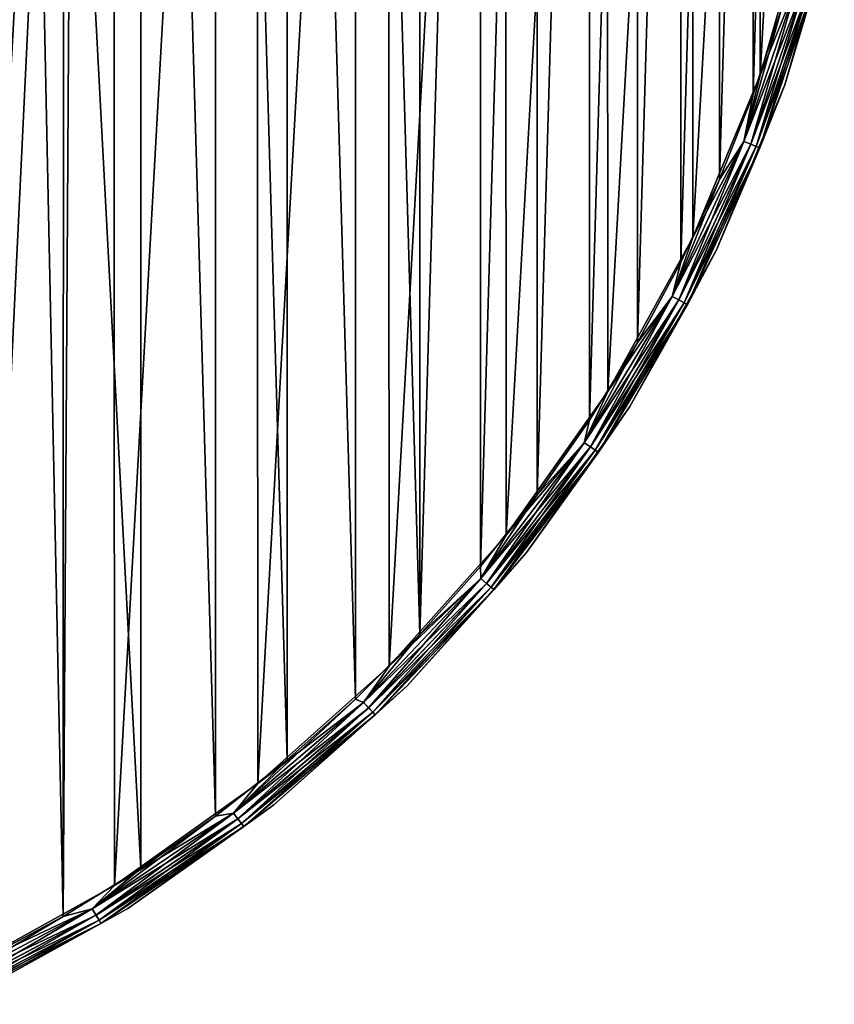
# Model space of a CAD drawing. Header units: metres. Extents: x -30 to 30, y -30 to 30.
# Tile 7 of 13: x 13.9 to 29.2, y -27.2 to -8.7. Entities that reach past the tile are written whole.
import ezdxf

# ---------------------------------------------------------------- set-up
doc = ezdxf.new("R2010")
doc.units = ezdxf.units.M
doc.layers.add('solid_BATH_SPOUT-ROUND_ASM_SW0001', color=7, linetype='CONTINUOUS')

msp = doc.modelspace()

# ---------------------------------------------------------------- linework, layer by layer
at = {"layer": 'solid_BATH_SPOUT-ROUND_ASM_SW0001'}
for points in [[(12.810863, -26.573139, 38.299999), (15.68154, 24.986782, 38.299999), (12.785138, 26.585527, 38.299999)], [(12.810863, -26.573139, 38.299999), (15.707579, -24.970421, 38.299999), (15.68154, 24.986782, 38.299999)], [(15.707579, -24.970421, 38.299999), (18.380373, 23.074051, 38.299999), (15.68154, 24.986782, 38.299999)], [(16.203005, 24.651827, 31.5), (16.202929, -24.651876, 31.5), (14.9, 0, 31.5)], [(16.203005, 24.651827, 31.5), (17.609312, -23.667744, 31.5), (16.202929, -24.651876, 31.5)], [(16.203005, 24.651827, 31.5), (17.609385, 23.66769, 31.5), (17.609312, -23.667744, 31.5)], [(17.609385, 23.66769, 31.5), (18.956011, -22.603531, 31.5), (17.609312, -23.667744, 31.5)], [(17.609385, 23.66769, 31.5), (18.956079, 22.603474, 31.5), (18.956011, -22.603531, 31.5)], [(15.707579, -24.970421, 38.299999), (18.406103, -23.053532, 38.299999), (18.380373, 23.074051, 38.299999)], [(18.406103, -23.053532, 38.299999), (20.84812, 20.871172, 38.299999), (18.380373, 23.074051, 38.299999)], [(18.956079, 22.603474, 31.5), (20.238617, -21.462721, 31.5), (18.956011, -22.603531, 31.5)], [(18.956079, 22.603474, 31.5), (20.238682, 21.46266, 31.5), (20.238617, -21.462721, 31.5)], [(20.238682, 21.46266, 31.5), (21.452707, -20.249229, 31.5), (20.238617, -21.462721, 31.5)], [(20.238682, 21.46266, 31.5), (21.452768, 20.249165, 31.5), (21.452707, -20.249229, 31.5)], [(18.406103, -23.053532, 38.299999), (20.872459, -20.84683, 38.299999), (20.84812, 20.871172, 38.299999)], [(20.872459, -20.84683, 38.299999), (23.053759, 18.405819, 38.299999), (20.84812, 20.871172, 38.299999)], [(21.452768, 20.249165, 31.5), (22.5942, 18.967133, 31.5), (21.452707, -20.249229, 31.5)], [(22.5942, 18.967133, 31.5), (22.594143, -18.967201, 31.5), (21.452707, -20.249229, 31.5)], [(22.5942, 18.967133, 31.5), (23.659145, 17.620863, 31.5), (22.594143, -18.967201, 31.5)], [(20.872459, -20.84683, 38.299999), (23.075666, -18.378345, 38.299999), (23.053759, 18.405819, 38.299999)], [(23.075666, -18.378345, 38.299999), (24.969488, 15.70906, 38.299999), (23.053759, 18.405819, 38.299999)], [(23.659145, 17.620863, 31.5), (23.659092, -17.620934, 31.5), (22.594143, -18.967201, 31.5)], [(23.659145, 17.620863, 31.5), (24.643953, 16.214981, 31.5), (23.659092, -17.620934, 31.5)], [(24.643953, 16.214981, 31.5), (24.643904, -16.215055, 31.5), (23.659092, -17.620934, 31.5)], [(24.643953, 16.214981, 31.5), (25.545366, 14.754126, 31.5), (24.643904, -16.215055, 31.5)], [(23.075666, -18.378345, 38.299999), (24.988289, -15.679138, 38.299999), (24.969488, 15.70906, 38.299999)], [(24.988289, -15.679138, 38.299999), (26.57126, 12.81476, 38.299999), (24.969488, 15.70906, 38.299999)], [(25.545366, 14.754126, 31.5), (25.545321, -14.754203, 31.5), (24.643904, -16.215055, 31.5)], [(25.545366, 14.754126, 31.5), (26.360245, 13.243393, 31.5), (25.545321, -14.754203, 31.5)], [(26.360245, 13.243393, 31.5), (26.360205, -13.243472, 31.5), (25.545321, -14.754203, 31.5)], [(26.360245, 13.243393, 31.5), (27.085915, 11.687736, 31.5), (26.360205, -13.243472, 31.5)], [(24.988289, -15.679138, 38.299999), (26.586575, -12.782955, 38.299999), (26.57126, 12.81476, 38.299999)], [(26.586575, -12.782955, 38.299999), (27.838919, 9.759331, 38.299999), (26.57126, 12.81476, 38.299999)], [(27.085915, 11.687736, 31.5), (27.08588, -11.687818, 31.5), (26.360205, -13.243472, 31.5)], [(27.085915, 11.687736, 31.5), (27.719837, 10.092598, 31.5), (27.08588, -11.687818, 31.5)], [(27.719837, 10.092598, 31.5), (27.719807, -10.092682, 31.5), (27.08588, -11.687818, 31.5)], [(27.719837, 10.092598, 31.5), (28.259941, 8.463198, 31.5), (27.719807, -10.092682, 31.5)], [(26.586575, -12.782955, 38.299999), (27.850569, -9.726034, 38.299999), (27.838919, 9.759331, 38.299999)], [(27.850569, -9.726034, 38.299999), (28.756529, 6.581186, 38.299999), (27.838919, 9.759331, 38.299999)], [(28.259941, 8.463198, 31.5), (28.259914, -8.463284, 31.5), (27.719807, -10.092682, 31.5)], [(27.850569, -9.726034, 38.299999), (28.76438, -6.546781, 38.299999), (28.756529, 6.581186, 38.299999)], [(14.741592, -25.552601, 31.5), (14.748342, -2.12047, 31.5), (14.9, 0, 31.5)], [(16.202929, -24.651876, 31.5), (14.741592, -25.552601, 31.5), (14.9, 0, 31.5)], [(14.741592, -25.552601, 31.5), (14.296448, -4.197801, 31.5), (14.748342, -2.12047, 31.5)], [(13.230165, -26.366884, 31.5), (13.553514, -6.189688, 31.5), (14.296448, -4.197801, 31.5)], [(14.741592, -25.552601, 31.5), (13.230165, -26.366884, 31.5), (14.296448, -4.197801, 31.5)], [(28.573601, -7.933422, 38.275528), (28.76438, -6.546781, 38.299999), (27.850569, -9.726034, 38.299999)], [(28.88306, -8.019342, 37.95406), (28.3165, -9.908372, 37.799999), (29.247837, -6.675628, 37.799999)], [(29.247837, -6.675628, 32), (29.247837, -6.675628, 37.799999), (28.3165, -9.908372, 37.799999)], [(28.3165, -9.908372, 32), (29.247837, -6.675628, 32), (28.3165, -9.908372, 37.799999)], [(28.882919, -8.019303, 31.845491), (29.247837, -6.675628, 32), (28.3165, -9.908372, 32)], [(28.57317, -7.933301, 31.524326), (27.547932, -10.976099, 31.524326), (28.259914, -8.463284, 31.5)], [(27.677597, -11.027762, 31.595306), (27.547932, -10.976099, 31.524326), (28.57317, -7.933301, 31.524326)], [(27.548347, -10.976265, 38.275528), (28.573601, -7.933422, 38.275528), (27.850569, -9.726034, 38.299999)], [(28.708027, -7.970745, 38.204414), (28.573601, -7.933422, 38.275528), (27.548347, -10.976265, 38.275528)], [(27.677597, -11.027762, 31.595306), (28.57317, -7.933301, 31.524326), (28.707661, -7.970643, 31.595306)], [(27.67795, -11.027904, 38.204414), (28.708027, -7.970745, 38.204414), (27.548347, -10.976265, 38.275528)], [(27.677597, -11.027762, 31.595306), (28.707661, -7.970643, 31.595306), (27.780506, -11.068766, 31.70598)], [(28.814667, -8.000353, 38.093639), (28.708027, -7.970745, 38.204414), (27.67795, -11.027904, 38.204414)], [(27.780764, -11.068868, 38.093639), (28.814667, -8.000353, 38.093639), (27.67795, -11.027904, 38.204414)], [(28.707661, -7.970643, 31.595306), (28.8144, -8.000278, 31.70598), (27.780506, -11.068766, 31.70598)], [(27.780506, -11.068766, 31.70598), (28.8144, -8.000278, 31.70598), (27.846567, -11.095087, 31.845491)], [(27.780764, -11.068868, 38.093639), (28.88306, -8.019342, 37.95406), (28.814667, -8.000353, 38.093639)], [(27.780764, -11.068868, 38.093639), (27.846703, -11.09514, 37.95406), (28.88306, -8.019342, 37.95406)], [(28.8144, -8.000278, 31.70598), (28.882919, -8.019303, 31.845491), (27.846567, -11.095087, 31.845491)], [(27.846567, -11.095087, 31.845491), (28.882919, -8.019303, 31.845491), (28.3165, -9.908372, 32)], [(28.88306, -8.019342, 37.95406), (27.846703, -11.09514, 37.95406), (28.3165, -9.908372, 37.799999)], [(27.547932, -10.976099, 31.524326), (27.719807, -10.092682, 31.5), (28.259914, -8.463284, 31.5)], [(27.548347, -10.976265, 38.275528), (27.850569, -9.726034, 38.299999), (26.586575, -12.782955, 38.299999)], [(27.846703, -11.09514, 37.95406), (27.029066, -13.016512, 37.799999), (28.3165, -9.908372, 37.799999)], [(28.3165, -9.908372, 32), (28.3165, -9.908372, 37.799999), (27.029066, -13.016512, 37.799999)], [(27.029066, -13.016512, 32), (28.3165, -9.908372, 32), (27.029066, -13.016512, 37.799999)], [(27.846567, -11.095087, 31.845491), (28.3165, -9.908372, 32), (27.029066, -13.016512, 32)], [(27.547932, -10.976099, 31.524326), (27.08588, -11.687818, 31.5), (27.719807, -10.092682, 31.5)], [(27.547932, -10.976099, 31.524326), (26.199718, -13.890212, 31.524326), (27.08588, -11.687818, 31.5)], [(26.323038, -13.955592, 31.595306), (26.199718, -13.890212, 31.524326), (27.547932, -10.976099, 31.524326)], [(26.200115, -13.890422, 38.275528), (27.548347, -10.976265, 38.275528), (26.586575, -12.782955, 38.299999)], [(27.67795, -11.027904, 38.204414), (27.548347, -10.976265, 38.275528), (26.200115, -13.890422, 38.275528)], [(26.323376, -13.95577, 38.204414), (27.67795, -11.027904, 38.204414), (26.200115, -13.890422, 38.275528)], [(26.323038, -13.955592, 31.595306), (27.547932, -10.976099, 31.524326), (27.677597, -11.027762, 31.595306)], [(26.323038, -13.955592, 31.595306), (27.677597, -11.027762, 31.595306), (26.420912, -14.007481, 31.70598)], [(27.780764, -11.068868, 38.093639), (27.67795, -11.027904, 38.204414), (26.323376, -13.95577, 38.204414)], [(26.421156, -14.00761, 38.093639), (27.780764, -11.068868, 38.093639), (26.323376, -13.95577, 38.204414)], [(27.677597, -11.027762, 31.595306), (27.780506, -11.068766, 31.70598), (26.420912, -14.007481, 31.70598)], [(26.420912, -14.007481, 31.70598), (27.780506, -11.068766, 31.70598), (26.48374, -14.040791, 31.845491)], [(26.421156, -14.00761, 38.093639), (27.846703, -11.09514, 37.95406), (27.780764, -11.068868, 38.093639)], [(26.421156, -14.00761, 38.093639), (26.48387, -14.040858, 37.95406), (27.846703, -11.09514, 37.95406)], [(27.780506, -11.068766, 31.70598), (27.846567, -11.095087, 31.845491), (26.48374, -14.040791, 31.845491)], [(26.48374, -14.040791, 31.845491), (27.846567, -11.095087, 31.845491), (27.029066, -13.016512, 32)], [(27.846703, -11.09514, 37.95406), (26.48387, -14.040858, 37.95406), (27.029066, -13.016512, 37.799999)], [(26.199718, -13.890212, 31.524326), (26.360205, -13.243472, 31.5), (27.08588, -11.687818, 31.5)], [(26.200115, -13.890422, 38.275528), (26.586575, -12.782955, 38.299999), (24.988289, -15.679138, 38.299999)], [(26.48387, -14.040858, 37.95406), (25.401726, -15.960962, 37.799999), (27.029066, -13.016512, 37.799999)], [(27.029066, -13.016512, 32), (27.029066, -13.016512, 37.799999), (25.401726, -15.960962, 37.799999)], [(25.401726, -15.960962, 32), (27.029066, -13.016512, 32), (25.401726, -15.960962, 37.799999)], [(26.48374, -14.040791, 31.845491), (27.029066, -13.016512, 32), (25.401726, -15.960962, 32)], [(26.199718, -13.890212, 31.524326), (25.545321, -14.754203, 31.5), (26.360205, -13.243472, 31.5)], [(26.199718, -13.890212, 31.524326), (24.54434, -16.641476, 31.524326), (25.545321, -14.754203, 31.5)], [(24.659866, -16.719805, 31.595306), (24.54434, -16.641476, 31.524326), (26.199718, -13.890212, 31.524326)], [(24.659866, -16.719805, 31.595306), (26.199718, -13.890212, 31.524326), (26.323038, -13.955592, 31.595306)], [(24.54471, -16.641727, 38.275528), (26.200115, -13.890422, 38.275528), (24.988289, -15.679138, 38.299999)], [(26.323376, -13.95577, 38.204414), (26.200115, -13.890422, 38.275528), (24.54471, -16.641727, 38.275528)], [(24.660183, -16.720018, 38.204414), (26.323376, -13.95577, 38.204414), (24.54471, -16.641727, 38.275528)], [(24.659866, -16.719805, 31.595306), (26.323038, -13.955592, 31.595306), (24.751556, -16.781971, 31.70598)], [(26.421156, -14.00761, 38.093639), (26.323376, -13.95577, 38.204414), (24.660183, -16.720018, 38.204414)], [(24.751785, -16.782127, 38.093639), (26.421156, -14.00761, 38.093639), (24.660183, -16.720018, 38.204414)], [(26.323038, -13.955592, 31.595306), (26.420912, -14.007481, 31.70598), (24.751556, -16.781971, 31.70598)], [(24.751556, -16.781971, 31.70598), (26.420912, -14.007481, 31.70598), (24.810415, -16.821878, 31.845491)], [(24.751785, -16.782127, 38.093639), (26.48387, -14.040858, 37.95406), (26.421156, -14.00761, 38.093639)], [(24.751785, -16.782127, 38.093639), (24.810535, -16.82196, 37.95406), (26.48387, -14.040858, 37.95406)], [(26.420912, -14.007481, 31.70598), (26.48374, -14.040791, 31.845491), (24.810415, -16.821878, 31.845491)], [(24.810415, -16.821878, 31.845491), (26.48374, -14.040791, 31.845491), (25.401726, -15.960962, 32)], [(26.48387, -14.040858, 37.95406), (24.810535, -16.82196, 37.95406), (25.401726, -15.960962, 37.799999)], [(24.54434, -16.641476, 31.524326), (24.643904, -16.215055, 31.5), (25.545321, -14.754203, 31.5)], [(24.54471, -16.641727, 38.275528), (24.988289, -15.679138, 38.299999), (23.075666, -18.378345, 38.299999)], [(24.810535, -16.82196, 37.95406), (23.454945, -18.704695, 37.799999), (25.401726, -15.960962, 37.799999)], [(25.401726, -15.960962, 32), (25.401726, -15.960962, 37.799999), (23.454945, -18.704695, 37.799999)], [(23.454945, -18.704695, 32), (25.401726, -15.960962, 32), (23.454945, -18.704695, 37.799999)], [(24.810415, -16.821878, 31.845491), (25.401726, -15.960962, 32), (23.454945, -18.704695, 32)], [(24.54434, -16.641476, 31.524326), (23.659092, -17.620934, 31.5), (24.643904, -16.215055, 31.5)], [(24.54434, -16.641476, 31.524326), (22.6012, -19.197632, 31.524326), (23.659092, -17.620934, 31.5)], [(22.707581, -19.287992, 31.595306), (22.6012, -19.197632, 31.524326), (24.54434, -16.641476, 31.524326)], [(22.601542, -19.197922, 38.275528), (24.54471, -16.641727, 38.275528), (23.075666, -18.378345, 38.299999)], [(24.660183, -16.720018, 38.204414), (24.54471, -16.641727, 38.275528), (22.601542, -19.197922, 38.275528)], [(22.707581, -19.287992, 31.595306), (24.54434, -16.641476, 31.524326), (24.659866, -16.719805, 31.595306)], [(22.70787, -19.28824, 38.204414), (24.660183, -16.720018, 38.204414), (22.601542, -19.197922, 38.275528)], [(22.707581, -19.287992, 31.595306), (24.659866, -16.719805, 31.595306), (22.792011, -19.359709, 31.70598)], [(24.751785, -16.782127, 38.093639), (24.660183, -16.720018, 38.204414), (22.70787, -19.28824, 38.204414)], [(22.792223, -19.359888, 38.093639), (24.751785, -16.782127, 38.093639), (22.70787, -19.28824, 38.204414)], [(24.659866, -16.719805, 31.595306), (24.751556, -16.781971, 31.70598), (22.792011, -19.359709, 31.70598)], [(22.792011, -19.359709, 31.70598), (24.751556, -16.781971, 31.70598), (22.84621, -19.405746, 31.845491)], [(22.792223, -19.359888, 38.093639), (24.810535, -16.82196, 37.95406), (24.751785, -16.782127, 38.093639)], [(22.792223, -19.359888, 38.093639), (22.846321, -19.40584, 37.95406), (24.810535, -16.82196, 37.95406)], [(24.751556, -16.781971, 31.70598), (24.810415, -16.821878, 31.845491), (22.84621, -19.405746, 31.845491)], [(22.84621, -19.405746, 31.845491), (24.810415, -16.821878, 31.845491), (23.454945, -18.704695, 32)], [(24.810535, -16.82196, 37.95406), (22.846321, -19.40584, 37.95406), (23.454945, -18.704695, 37.799999)], [(22.6012, -19.197632, 31.524326), (22.594143, -18.967201, 31.5), (23.659092, -17.620934, 31.5)], [(22.601542, -19.197922, 38.275528), (23.075666, -18.378345, 38.299999), (20.872459, -20.84683, 38.299999)], [(22.846321, -19.40584, 37.95406), (21.213203, -21.213203, 37.799999), (23.454945, -18.704695, 37.799999)], [(23.454945, -18.704695, 32), (23.454945, -18.704695, 37.799999), (21.213203, -21.213203, 37.799999)], [(21.213203, -21.213203, 32), (23.454945, -18.704695, 32), (21.213203, -21.213203, 37.799999)], [(22.84621, -19.405746, 31.845491), (23.454945, -18.704695, 32), (21.213203, -21.213203, 32)], [(22.6012, -19.197632, 31.524326), (21.452707, -20.249229, 31.5), (22.594143, -18.967201, 31.5)], [(22.6012, -19.197632, 31.524326), (20.393082, -21.528713, 31.524326), (21.452707, -20.249229, 31.5)], [(20.489069, -21.630047, 31.595306), (20.393082, -21.528713, 31.524326), (22.6012, -19.197632, 31.524326)], [(20.393389, -21.529039, 38.275528), (22.601542, -19.197922, 38.275528), (20.872459, -20.84683, 38.299999)], [(22.70787, -19.28824, 38.204414), (22.601542, -19.197922, 38.275528), (20.393389, -21.529039, 38.275528)], [(20.489069, -21.630047, 31.595306), (22.6012, -19.197632, 31.524326), (22.707581, -19.287992, 31.595306)], [(20.48933, -21.630323, 38.204414), (22.70787, -19.28824, 38.204414), (20.393389, -21.529039, 38.275528)], [(20.489069, -21.630047, 31.595306), (22.707581, -19.287992, 31.595306), (20.56525, -21.710472, 31.70598)], [(22.792223, -19.359888, 38.093639), (22.70787, -19.28824, 38.204414), (20.48933, -21.630323, 38.204414)], [(20.565441, -21.710672, 38.093639), (22.792223, -19.359888, 38.093639), (20.48933, -21.630323, 38.204414)], [(22.707581, -19.287992, 31.595306), (22.792011, -19.359709, 31.70598), (20.56525, -21.710472, 31.70598)], [(20.56525, -21.710472, 31.70598), (22.792011, -19.359709, 31.70598), (20.614155, -21.762098, 31.845491)], [(20.565441, -21.710672, 38.093639), (22.846321, -19.40584, 37.95406), (22.792223, -19.359888, 38.093639)], [(20.565441, -21.710672, 38.093639), (20.614254, -21.762203, 37.95406), (22.846321, -19.40584, 37.95406)], [(22.792011, -19.359709, 31.70598), (22.84621, -19.405746, 31.845491), (20.614155, -21.762098, 31.845491)], [(20.614155, -21.762098, 31.845491), (22.84621, -19.405746, 31.845491), (21.213203, -21.213203, 32)], [(22.846321, -19.40584, 37.95406), (20.614254, -21.762203, 37.95406), (21.213203, -21.213203, 37.799999)], [(20.393082, -21.528713, 31.524326), (20.238617, -21.462721, 31.5), (21.452707, -20.249229, 31.5)], [(20.393389, -21.529039, 38.275528), (20.872459, -20.84683, 38.299999), (18.406103, -23.053532, 38.299999)], [(20.614254, -21.762203, 37.95406), (18.704695, -23.454945, 37.799999), (21.213203, -21.213203, 37.799999)], [(21.213203, -21.213203, 32), (21.213203, -21.213203, 37.799999), (18.704695, -23.454945, 37.799999)], [(18.704695, -23.454945, 32), (21.213203, -21.213203, 32), (18.704695, -23.454945, 37.799999)], [(20.614155, -21.762098, 31.845491), (21.213203, -21.213203, 32), (18.704695, -23.454945, 32)], [(17.945873, -23.607391, 31.524326), (18.956011, -22.603531, 31.5), (20.238617, -21.462721, 31.5)], [(20.393082, -21.528713, 31.524326), (17.945873, -23.607391, 31.524326), (20.238617, -21.462721, 31.5)], [(18.030342, -23.71851, 31.595306), (17.945873, -23.607391, 31.524326), (20.393082, -21.528713, 31.524326)], [(17.946144, -23.607748, 38.275528), (20.393389, -21.529039, 38.275528), (18.406103, -23.053532, 38.299999)], [(20.48933, -21.630323, 38.204414), (20.393389, -21.529039, 38.275528), (17.946144, -23.607748, 38.275528)], [(18.030573, -23.718813, 38.204414), (20.48933, -21.630323, 38.204414), (17.946144, -23.607748, 38.275528)], [(18.030342, -23.71851, 31.595306), (20.393082, -21.528713, 31.524326), (20.489069, -21.630047, 31.595306)], [(18.030342, -23.71851, 31.595306), (20.489069, -21.630047, 31.595306), (18.097382, -23.806698, 31.70598)], [(20.565441, -21.710672, 38.093639), (20.48933, -21.630323, 38.204414), (18.030573, -23.718813, 38.204414)], [(20.489069, -21.630047, 31.595306), (20.56525, -21.710472, 31.70598), (18.097382, -23.806698, 31.70598)], [(18.097549, -23.806919, 38.093639), (20.565441, -21.710672, 38.093639), (18.030573, -23.718813, 38.204414)], [(18.097382, -23.806698, 31.70598), (20.56525, -21.710472, 31.70598), (18.140417, -23.86331, 31.845491)], [(18.097549, -23.806919, 38.093639), (20.614254, -21.762203, 37.95406), (20.565441, -21.710672, 38.093639)], [(18.097549, -23.806919, 38.093639), (18.140505, -23.863426, 37.95406), (20.614254, -21.762203, 37.95406)], [(20.56525, -21.710472, 31.70598), (20.614155, -21.762098, 31.845491), (18.140417, -23.86331, 31.845491)], [(18.140417, -23.86331, 31.845491), (20.614155, -21.762098, 31.845491), (18.704695, -23.454945, 32)], [(20.614254, -21.762203, 37.95406), (18.140505, -23.863426, 37.95406), (18.704695, -23.454945, 37.799999)], [(17.945873, -23.607391, 31.524326), (17.609312, -23.667744, 31.5), (18.956011, -22.603531, 31.5)], [(17.946144, -23.607748, 38.275528), (18.406103, -23.053532, 38.299999), (15.707579, -24.970421, 38.299999)], [(18.140505, -23.863426, 37.95406), (15.960962, -25.401726, 37.799999), (18.704695, -23.454945, 37.799999)], [(18.704695, -23.454945, 32), (18.704695, -23.454945, 37.799999), (15.960962, -25.401726, 37.799999)], [(15.960962, -25.401726, 32), (18.704695, -23.454945, 32), (15.960962, -25.401726, 37.799999)], [(18.140417, -23.86331, 31.845491), (18.704695, -23.454945, 32), (15.960962, -25.401726, 32)], [(17.945873, -23.607391, 31.524326), (15.288265, -25.409294, 31.524326), (17.609312, -23.667744, 31.5)], [(15.360225, -25.528893, 31.595306), (15.288265, -25.409294, 31.524326), (17.945873, -23.607391, 31.524326)], [(15.288265, -25.409294, 31.524326), (16.202929, -24.651876, 31.5), (17.609312, -23.667744, 31.5)], [(15.288496, -25.409678, 38.275528), (17.946144, -23.607748, 38.275528), (15.707579, -24.970421, 38.299999)], [(18.030573, -23.718813, 38.204414), (17.946144, -23.607748, 38.275528), (15.288496, -25.409678, 38.275528)], [(15.360225, -25.528893, 31.595306), (17.945873, -23.607391, 31.524326), (18.030342, -23.71851, 31.595306)], [(15.360422, -25.529219, 38.204414), (18.030573, -23.718813, 38.204414), (15.288496, -25.409678, 38.275528)], [(15.360225, -25.528893, 31.595306), (18.030342, -23.71851, 31.595306), (15.417337, -25.623814, 31.70598)], [(18.097549, -23.806919, 38.093639), (18.030573, -23.718813, 38.204414), (15.360422, -25.529219, 38.204414)], [(15.41748, -25.62405, 38.093639), (18.097549, -23.806919, 38.093639), (15.360422, -25.529219, 38.204414)], [(18.030342, -23.71851, 31.595306), (18.097382, -23.806698, 31.70598), (15.417337, -25.623814, 31.70598)], [(15.417337, -25.623814, 31.70598), (18.097382, -23.806698, 31.70598), (15.454, -25.684746, 31.845491)], [(15.41748, -25.62405, 38.093639), (18.140505, -23.863426, 37.95406), (18.097549, -23.806919, 38.093639)], [(15.41748, -25.62405, 38.093639), (15.454074, -25.684872, 37.95406), (18.140505, -23.863426, 37.95406)], [(18.097382, -23.806698, 31.70598), (18.140417, -23.86331, 31.845491), (15.454, -25.684746, 31.845491)], [(15.454, -25.684746, 31.845491), (18.140417, -23.86331, 31.845491), (15.960962, -25.401726, 32)], [(18.140505, -23.863426, 37.95406), (15.454074, -25.684872, 37.95406), (15.960962, -25.401726, 37.799999)], [(15.288265, -25.409294, 31.524326), (14.741592, -25.552601, 31.5), (16.202929, -24.651876, 31.5)], [(15.288496, -25.409678, 38.275528), (15.707579, -24.970421, 38.299999), (12.810863, -26.573139, 38.299999)], [(15.288265, -25.409294, 31.524326), (12.451417, -26.913296, 31.524326), (14.741592, -25.552601, 31.5)], [(12.510024, -27.039974, 31.595306), (12.451417, -26.913296, 31.524326), (15.288265, -25.409294, 31.524326)], [(12.451417, -26.913296, 31.524326), (13.230165, -26.366884, 31.5), (14.741592, -25.552601, 31.5)], [(12.451605, -26.913704, 38.275528), (15.288496, -25.409678, 38.275528), (12.810863, -26.573139, 38.299999)], [(15.360422, -25.529219, 38.204414), (15.288496, -25.409678, 38.275528), (12.451605, -26.913704, 38.275528)], [(12.510184, -27.040319, 38.204414), (15.360422, -25.529219, 38.204414), (12.451605, -26.913704, 38.275528)], [(12.510024, -27.039974, 31.595306), (15.288265, -25.409294, 31.524326), (15.360225, -25.528893, 31.595306)], [(12.510024, -27.039974, 31.595306), (15.360225, -25.528893, 31.595306), (12.556539, -27.140512, 31.70598)], [(15.41748, -25.62405, 38.093639), (15.360422, -25.529219, 38.204414), (12.510184, -27.040319, 38.204414)], [(15.360225, -25.528893, 31.595306), (15.417337, -25.623814, 31.70598), (12.556539, -27.140512, 31.70598)], [(15.454074, -25.684872, 37.95406), (13.016512, -27.029066, 37.799999), (15.960962, -25.401726, 37.799999)], [(15.960962, -25.401726, 32), (15.960962, -25.401726, 37.799999), (13.016512, -27.029066, 37.799999)], [(13.016512, -27.029066, 32), (15.960962, -25.401726, 32), (13.016512, -27.029066, 37.799999)], [(15.454, -25.684746, 31.845491), (15.960962, -25.401726, 32), (13.016512, -27.029066, 32)], [(12.556655, -27.140764, 38.093639), (15.41748, -25.62405, 38.093639), (12.510184, -27.040319, 38.204414)], [(12.556539, -27.140512, 31.70598), (15.417337, -25.623814, 31.70598), (12.586397, -27.205053, 31.845491)], [(12.556655, -27.140764, 38.093639), (15.454074, -25.684872, 37.95406), (15.41748, -25.62405, 38.093639)], [(12.556655, -27.140764, 38.093639), (12.586459, -27.205185, 37.95406), (15.454074, -25.684872, 37.95406)], [(15.417337, -25.623814, 31.70598), (15.454, -25.684746, 31.845491), (12.586397, -27.205053, 31.845491)], [(12.586397, -27.205053, 31.845491), (15.454, -25.684746, 31.845491), (13.016512, -27.029066, 32)], [(15.454074, -25.684872, 37.95406), (12.586459, -27.205185, 37.95406), (13.016512, -27.029066, 37.799999)]]:
    msp.add_3dface(points, dxfattribs=at)

doc.saveas('drawing.dxf')
